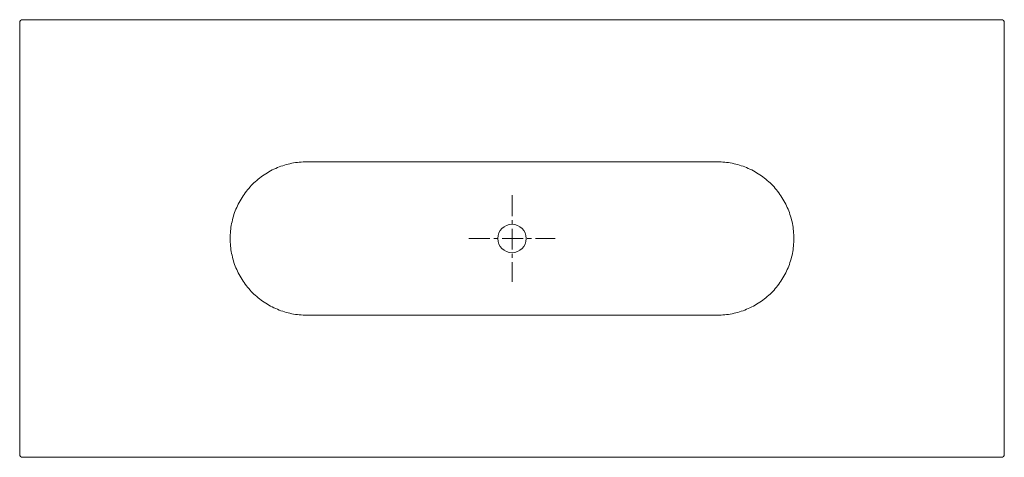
# Model space of a CAD drawing. Header units: millimetres. Extents: x 201 to 2000, y 265 to 1064.
import ezdxf

# ---------------------------------------------------------------- set-up
doc = ezdxf.new("R2010")
doc.units = ezdxf.units.MM
doc.header["$LTSCALE"] = 4
doc.header["$MEASUREMENT"] = 0
doc.linetypes.add('MITTE', pattern=[50.8, 31.75, -6.35, 6.35, -6.35])
doc.layers.get('0').update_dxf_attribs({"lineweight": 20})
doc.layers.add('Kontur 2', color=8, linetype='Continuous', lineweight=9)
doc.layers.add('mittellinien_aktuell', color=7, linetype='MITTE', lineweight=9)

msp = doc.modelspace()

# ---------------------------------------------------------------- linework, layer by layer
for p, q in [((1995, 1064.3), (206, 1064.3)), ((201, 1059.3), (201, 270.3)), ((2000, 270.3), (2000, 1059.3)), ((206, 265.3), (1995, 265.3))]:
    msp.add_line(p, q)
msp.add_circle((1100.5, 664.8), 26)
for centre, start, end in [((206, 1059.3), 90, 180), ((1995, 1059.3), 0, 90), ((206, 270.3), 180, 270), ((1995, 270.3), 270, 0)]:
    msp.add_arc(centre, 5, start, end)
at = {"layer": 'Kontur 2'}
for points, knots in [([(585.5, 664.8), (585.6, 669.4), (585.9, 678.6), (588, 692.2), (591.3, 705.5), (595.9, 718.5), (601.8, 730.9), (608.9, 742.7), (617.1, 753.8), (626.4, 764), (636.5, 773.2), (647.6, 781.4), (659.4, 788.5), (671.8, 794.4), (684.8, 799), (698.1, 802.3), (711.8, 804.4), (720.9, 804.7), (725.5, 804.8)], [0, 0, 0, 0, 0.0625, 0.125001, 0.187501, 0.25, 0.312501, 0.374999, 0.437501, 0.500001, 0.562501, 0.625, 0.6875, 0.749999, 0.8125, 0.875, 0.937501, 1, 1, 1, 1]), ([(725.5, 804.8), (756.7, 804.8), (819.2, 804.8), (902.5, 804.8), (975.5, 804.8), (1038, 804.8), (1079.7, 804.8), (1100.5, 804.8)], [0, 0, 0, 0, 0.250001, 0.500002, 0.666669, 0.833335, 1, 1, 1, 1]), ([(1100.5, 804.8), (1121.3, 804.8), (1163, 804.8), (1225.5, 804.8), (1298.4, 804.8), (1381.8, 804.8), (1444.2, 804.8), (1475.5, 804.8)], [0, 0, 0, 0, 0.166665, 0.333331, 0.499998, 0.749999, 1, 1, 1, 1]), ([(1475.5, 804.8), (1480.1, 804.7), (1489.2, 804.4), (1502.8, 802.3), (1516.2, 799), (1529.1, 794.4), (1541.6, 788.5), (1553.4, 781.4), (1564.4, 773.2), (1574.6, 764), (1583.9, 753.8), (1592.1, 742.7), (1599.2, 730.9), (1605, 718.5), (1609.7, 705.5), (1613, 692.2), (1615.1, 678.6), (1615.4, 669.4), (1615.5, 664.8)], [0, 0, 0, 0, 0.062499, 0.125, 0.1875, 0.250001, 0.3125, 0.375, 0.437499, 0.499999, 0.562499, 0.625001, 0.6875, 0.75, 0.812499, 0.874999, 0.9375, 1, 1, 1, 1]), ([(725.5, 524.8), (720.9, 524.9), (711.8, 525.2), (698.1, 527.3), (684.8, 530.6), (671.8, 535.3), (659.4, 541.1), (647.6, 548.2), (636.5, 556.4), (626.4, 565.6), (617.1, 575.8), (608.9, 586.9), (601.8, 598.7), (595.9, 611.1), (591.3, 624.1), (588, 637.4), (585.9, 651.1), (585.6, 660.2), (585.5, 664.8)], [0, 0, 0, 0, 0.062499, 0.125, 0.1875, 0.250001, 0.3125, 0.375, 0.437499, 0.499999, 0.562499, 0.625001, 0.687499, 0.75, 0.812499, 0.874999, 0.9375, 1, 1, 1, 1]), ([(1615.5, 664.8), (1615.4, 660.2), (1615.1, 651.1), (1613, 637.4), (1609.7, 624.1), (1605, 611.1), (1599.2, 598.7), (1592.1, 586.9), (1583.9, 575.8), (1574.6, 565.6), (1564.4, 556.4), (1553.4, 548.2), (1541.6, 541.1), (1529.1, 535.3), (1516.2, 530.6), (1502.8, 527.3), (1489.2, 525.2), (1480.1, 524.9), (1475.5, 524.8)], [0, 0, 0, 0, 0.0625, 0.125001, 0.187501, 0.25, 0.312501, 0.374999, 0.437501, 0.500001, 0.562501, 0.625, 0.6875, 0.749999, 0.8125, 0.875, 0.937501, 1, 1, 1, 1]), ([(1100.5, 524.8), (1079.7, 524.8), (1038, 524.8), (975.5, 524.8), (902.5, 524.8), (819.2, 524.8), (756.7, 524.8), (725.5, 524.8)], [0, 0, 0, 0, 0.166665, 0.333331, 0.499998, 0.749999, 1, 1, 1, 1]), ([(1475.5, 524.8), (1444.2, 524.8), (1381.8, 524.8), (1298.4, 524.8), (1225.5, 524.8), (1163, 524.8), (1121.3, 524.8), (1100.5, 524.8)], [0, 0, 0, 0, 0.250001, 0.500002, 0.666669, 0.833335, 1, 1, 1, 1])]:
    msp.add_open_spline(points, degree=3, knots=knots, dxfattribs=at)
at = {"layer": 'mittellinien_aktuell', "ltscale": 0.3}
for p, q in [((1100.5, 743.7), (1100.5, 585.9)), ((1021.6, 664.8), (1179.4, 664.8))]:
    msp.add_line(p, q, dxfattribs=at)

doc.saveas('drawing.dxf')
